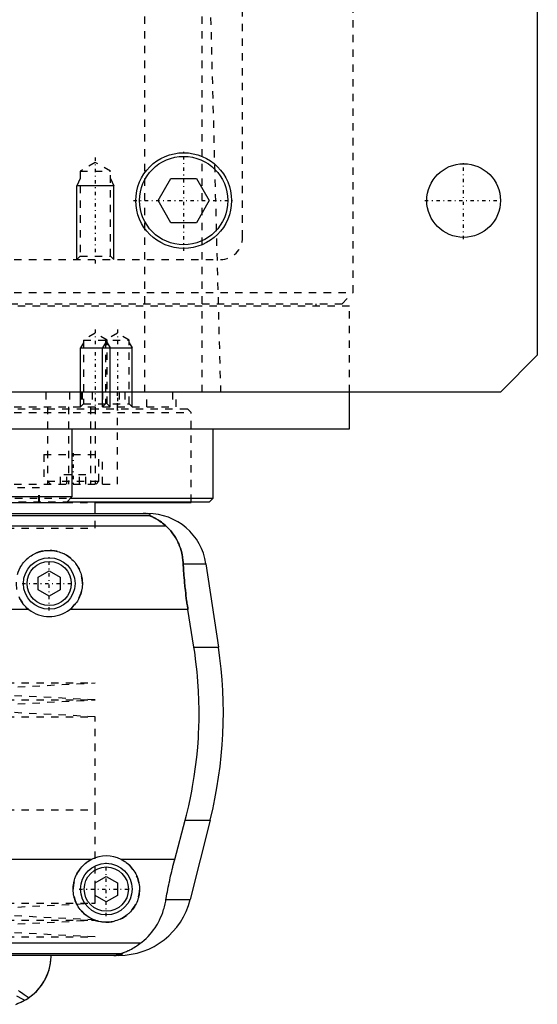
# Model space of a CAD drawing. Extents: x -105 to 105, y -137 to 442.
# Tile 4 of 10: x 35 to 105, y -67 to 67. Entities that reach past the tile are written whole.
import ezdxf

# ---------------------------------------------------------------- set-up
doc = ezdxf.new("R2010")
doc.units = 0
doc.linetypes.add('CENTER', pattern=[1.5, 0.45, -0.5, 0.05, -0.5])
doc.linetypes.add('DASHED', pattern=[2, 1, -1])
for name, color, linetype in [('AM_0', 7, 'CONTINUOUS'), ('AM_10', 7, 'CONTINUOUS'), ('AM_3', 7, 'DASHED'), ('AM_7', 7, 'CENTER')]:
    doc.layers.add(name, color=color, linetype=linetype)

msp = doc.modelspace()

# ---------------------------------------------------------------- linework, layer by layer
at = {"layer": 'AM_0', "color": 7, "linetype": 'CONTINUOUS'}
for p, q in [((105, 311.5), (105, 21.5)), ((53.54, 42.5), (55.27, 45.5)), ((55.27, 45.5), (58.73, 45.5)), ((58.73, 45.5), (60.46, 42.5)), ((55.27, 39.5), (53.54, 42.5)), ((60.46, 42.5), (58.73, 39.5)), ((58.73, 39.5), (55.27, 39.5)), ((105, 21.5), (100, 16.5)), ((100, 16.5), (-100, 16.5)), ((79.5, 11.5), (79.5, 16.5)), ((-79.5, 11.5), (79.5, 11.5)), ((41.88, 2.3), (41.88, 11.5)), ((61, 2.08), (61, 11.5)), ((25.88, 2.3), (41.88, 2.3)), ((26.68, 1.5), (41.08, 1.5)), ((41.08, 1.5), (41.88, 2.3)), ((41.16, 1.58), (60.5, 1.58)), ((41.66, 2.08), (61, 2.08)), ((45, 0), (45, 1.58)), ((45.04, 1.5), (58, 1.5)), ((58, 1.5), (58, 1.58)), ((60.5, 1.58), (61, 2.08)), ((-52.11, 0), (52.11, 0)), ((-52.38, -0.25), (52.38, -0.25)), ((-54.6, -1.69), (54.6, -1.69)), ((37.25, -8.63), (38.75, -7.77)), ((38.75, -7.77), (40.25, -8.63)), ((56.93, -6.81), (60.02, -6.81)), ((60.02, -6.81), (61.72, -18.16)), ((37.25, -10.37), (37.25, -8.63)), ((40.25, -8.63), (40.25, -10.37)), ((38.75, -11.23), (37.25, -10.37)), ((40.25, -10.37), (38.75, -11.23)), ((35.96, -13.03), (-35.96, -13.03)), ((57.58, -13.03), (41.54, -13.03)), ((58.39, -18.16), (57.58, -13.03)), ((58.39, -18.16), (61.72, -18.16)), ((55.78, -46.97), (57.2, -41.62)), ((57.2, -41.62), (60.6, -41.62)), ((60.6, -41.62), (57.89, -52.43)), ((44.5, -46.97), (-44.5, -46.97)), ((55.78, -46.97), (48.5, -46.97)), ((45, -50.13), (46.5, -49.27)), ((46.5, -49.27), (48, -50.13)), ((45, -51.87), (45, -50.13)), ((48, -50.13), (48, -51.87)), ((46.5, -52.73), (45, -51.87)), ((48, -51.87), (46.5, -52.73)), ((54.6, -52.43), (57.89, -52.43)), ((-51.17, -58.31), (51.17, -58.31)), ((-48.57, -59.75), (48.57, -59.75)), ((48.19, -60), (-48.19, -60))]:
    msp.add_line(p, q, dxfattribs=at)
for points in [[(52.38, -0.25, 0), (52.39, -0.25, 0), (52.41, -0.23, 0), (52.43, -0.22, 0), (52.44, -0.21, 0), (52.44, -0.2, 0), (52.45, -0.19, 0), (52.45, -0.17, 0), (52.45, -0.16, 0), (52.45, -0.14, 0), (52.43, -0.13, 0), (52.42, -0.12, 0), (52.41, -0.11, 0), (52.39, -0.1, 0), (52.35, -0.08, 0), (52.3, -0.07, 0), (52.23, -0.05, 0), (52.19, -0.04, 0), (52.17, -0.04, 0), (52.16, -0.04, 0), (52.15, -0.04, 0), (52.15, -0.04, 0), (52.13, -0.04, 0), (52.11, -0.03, 0), (52.1, -0.03, 0), (52.1, -0.03, 0), (52.08, -0.03, 0), (52.06, -0.03, 0), (52.05, -0.03, 0), (52.04, -0.02, 0), (52.01, -0.02, 0), (51.99, -0.02, 0), (51.96, -0.02, 0), (51.93, -0.01, 0), (51.91, -0.01, 0), (51.89, -0.01, 0), (51.87, -0.01, 0), (51.84, -0.01, 0), (51.82, -0.01, 0), (51.82, -0.01, 0), (51.81, -0.01, 0), (51.81, -0.01, 0), (51.8, -0.01, 0), (51.8, -0.01, 0), (51.79, -0.01, 0), (51.78, -0.01, 0), (51.78, -0.01, 0), (51.77, -0.01, 0), (51.77, -0.01, 0), (51.76, -0.01, 0), (51.76, 0, 0), (51.75, 0, 0), (51.74, 0, 0), (51.73, 0, 0), (51.73, 0, 0), (51.72, 0, 0), (51.72, 0, 0), (51.71, 0, 0), (51.7, 0, 0), (51.7, 0, 0), (51.69, 0, 0), (51.68, 0, 0), (51.68, 0, 0), (51.67, 0, 0), (51.67, 0, 0), (51.66, 0, 0), (51.65, 0, 0), (51.65, 0, 0), (51.64, 0, 0), (51.63, 0, 0), (51.63, 0, 0), (51.62, 0, 0), (51.61, 0, 0), (51.6, 0, 0), (51.6, 0, 0), (51.59, 0, 0), (51.58, 0, 0), (51.57, 0, 0), (51.57, 0, 0), (51.56, 0, 0), (51.55, 0, 0), (51.54, 0, 0), (51.53, 0, 0), (51.53, 0, 0), (51.52, 0, 0), (51.52, 0, 0), (51.51, 0, 0), (51.5, 0, 0), (51.49, 0, 0)], [(54.6, -1.69, 0), (54.51, -1.61, 0), (54.32, -1.45, 0), (54.14, -1.31, 0), (54.06, -1.24, 0), (53.97, -1.17, 0), (53.8, -1.05, 0), (53.63, -0.94, 0), (53.48, -0.84, 0), (53.33, -0.75, 0), (53.18, -0.67, 0), (53.12, -0.63, 0), (53.05, -0.59, 0), (52.93, -0.53, 0), (52.81, -0.48, 0), (52.7, -0.42, 0), (52.64, -0.4, 0), (52.63, -0.39, 0), (52.61, -0.38, 0), (52.6, -0.38, 0), (52.6, -0.37, 0), (52.58, -0.37, 0), (52.57, -0.36, 0), (52.55, -0.35, 0), (52.54, -0.35, 0), (52.52, -0.34, 0), (52.52, -0.34, 0), (52.51, -0.33, 0), (52.5, -0.33, 0), (52.48, -0.32, 0), (52.48, -0.32, 0), (52.47, -0.32, 0), (52.46, -0.31, 0), (52.45, -0.31, 0), (52.44, -0.3, 0), (52.44, -0.3, 0), (52.43, -0.3, 0), (52.42, -0.29, 0), (52.41, -0.29, 0), (52.4, -0.28, 0), (52.4, -0.28, 0), (52.39, -0.28, 0), (52.39, -0.28, 0), (52.39, -0.27, 0), (52.38, -0.27, 0), (52.38, -0.27, 0), (52.38, -0.26, 0), (52.38, -0.26, 0), (52.38, -0.26, 0), (52.38, -0.26, 0), (52.38, -0.26, 0), (52.38, -0.25, 0), (52.38, -0.25, 0)], [(56.93, -6.81, 0), (56.92, -6.65, 0), (56.89, -6.32, 0), (56.85, -5.99, 0), (56.82, -5.83, 0), (56.8, -5.66, 0), (56.73, -5.34, 0), (56.65, -5.03, 0), (56.55, -4.72, 0), (56.45, -4.42, 0), (56.33, -4.12, 0), (56.27, -3.97, 0), (56.2, -3.83, 0), (56.06, -3.55, 0), (55.9, -3.27, 0), (55.73, -3, 0), (55.55, -2.74, 0), (55.36, -2.49, 0), (55.26, -2.37, 0), (55.16, -2.25, 0), (54.94, -2.02, 0), (54.72, -1.8, 0), (54.6, -1.69, 0)], [(34.7, -7.53, 0), (34.8, -7.34, 0), (34.9, -7.17, 0), (35.01, -6.99, 0), (35.07, -6.91, 0), (35.13, -6.83, 0), (35.25, -6.67, 0), (35.38, -6.52, 0), (35.52, -6.37, 0), (35.66, -6.23, 0), (35.8, -6.1, 0), (35.88, -6.03, 0), (35.96, -5.97, 0), (36.12, -5.85, 0), (36.29, -5.73, 0), (36.47, -5.62, 0), (36.65, -5.52, 0), (36.83, -5.43, 0), (36.93, -5.38, 0), (37.03, -5.34, 0), (37.22, -5.27, 0), (37.42, -5.2, 0), (37.63, -5.14, 0), (37.83, -5.1, 0), (38.04, -5.06, 0), (38.14, -5.04, 0), (38.24, -5.03, 0), (38.45, -5.01, 0), (38.65, -5, 0), (38.75, -5, 0), (38.85, -5, 0), (39.05, -5.01, 0), (39.26, -5.03, 0), (39.36, -5.04, 0), (39.46, -5.06, 0), (39.67, -5.1, 0), (39.87, -5.14, 0), (40.08, -5.2, 0), (40.28, -5.27, 0), (40.47, -5.34, 0), (40.57, -5.38, 0), (40.67, -5.43, 0), (40.85, -5.52, 0), (41.03, -5.62, 0), (41.21, -5.73, 0), (41.38, -5.85, 0), (41.54, -5.97, 0), (41.62, -6.03, 0), (41.7, -6.1, 0), (41.84, -6.23, 0), (41.98, -6.37, 0), (42.12, -6.52, 0), (42.25, -6.67, 0), (42.37, -6.83, 0), (42.43, -6.91, 0), (42.49, -6.99, 0), (42.6, -7.17, 0), (42.7, -7.34, 0), (42.8, -7.53, 0), (42.88, -7.72, 0), (42.96, -7.91, 0), (42.99, -8.01, 0), (43.03, -8.1, 0), (43.09, -8.3, 0), (43.14, -8.5, 0), (43.18, -8.7, 0), (43.21, -8.91, 0), (43.23, -9.11, 0), (43.24, -9.21, 0), (43.25, -9.31, 0), (43.25, -9.51, 0), (43.25, -9.71, 0), (43.24, -9.81, 0), (43.23, -9.91, 0), (43.21, -10.11, 0), (43.18, -10.32, 0), (43.15, -10.42, 0), (43.13, -10.52, 0), (43.08, -10.73, 0), (43.02, -10.93, 0), (42.95, -11.13, 0), (42.86, -11.32, 0), (42.77, -11.52, 0), (42.72, -11.61, 0), (42.67, -11.7, 0), (42.57, -11.89, 0), (42.45, -12.06, 0), (42.33, -12.23, 0), (42.2, -12.39, 0), (42.06, -12.55, 0), (41.99, -12.62, 0), (41.92, -12.69, 0), (41.77, -12.83, 0), (41.62, -12.97, 0), (41.54, -13.03, 0)], [(57.58, -13.03, 0), (57.55, -12.86, 0), (57.5, -12.52, 0), (57.45, -12.18, 0), (57.43, -12.01, 0), (57.4, -11.84, 0), (57.36, -11.5, 0), (57.31, -11.15, 0), (57.27, -10.81, 0), (57.23, -10.46, 0), (57.19, -10.12, 0), (57.17, -9.94, 0), (57.15, -9.77, 0), (57.12, -9.42, 0), (57.09, -9.07, 0), (57.06, -8.72, 0), (57.03, -8.37, 0), (57, -8.03, 0), (56.99, -7.85, 0), (56.98, -7.68, 0), (56.96, -7.33, 0), (56.94, -6.99, 0), (56.93, -6.81, 0)], [(35.96, -13.03, 0), (35.88, -12.97, 0), (35.73, -12.83, 0), (35.58, -12.69, 0), (35.51, -12.62, 0), (35.44, -12.55, 0), (35.3, -12.39, 0), (35.17, -12.23, 0), (35.05, -12.06, 0), (34.93, -11.89, 0), (34.83, -11.7, 0), (34.78, -11.61, 0), (34.73, -11.52, 0)], [(57.2, -41.62, 0), (57.37, -40.98, 0), (57.68, -39.69, 0), (57.96, -38.38, 0), (58.09, -37.72, 0), (58.21, -37.05, 0), (58.43, -35.73, 0), (58.62, -34.4, 0), (58.78, -33.07, 0), (58.9, -31.75, 0), (58.99, -30.44, 0), (59.03, -29.79, 0), (59.06, -29.15, 0), (59.09, -27.88, 0), (59.09, -26.64, 0), (59.07, -25.38, 0), (59.02, -24.1, 0), (58.94, -22.8, 0), (58.88, -22.14, 0), (58.82, -21.48, 0), (58.67, -20.16, 0), (58.5, -18.82, 0), (58.39, -18.16, 0)], [(48.5, -46.97, 0), (48.6, -47.02, 0), (48.8, -47.13, 0), (49, -47.26, 0), (49.09, -47.32, 0), (49.18, -47.39, 0), (49.36, -47.53, 0), (49.53, -47.67, 0), (49.69, -47.82, 0), (49.84, -47.98, 0), (49.98, -48.15, 0), (50.05, -48.24, 0), (50.12, -48.33, 0), (50.25, -48.52, 0), (50.37, -48.71, 0), (50.49, -48.91, 0), (50.59, -49.12, 0), (50.68, -49.33, 0), (50.72, -49.44, 0), (50.76, -49.55, 0), (50.83, -49.76, 0), (50.88, -49.99, 0), (50.91, -50.1, 0), (50.93, -50.21, 0), (50.96, -50.43, 0), (50.99, -50.65, 0), (50.99, -50.76, 0), (51, -50.87, 0), (51, -51.08, 0), (50.99, -51.3, 0), (50.97, -51.51, 0), (50.94, -51.73, 0), (50.9, -51.95, 0), (50.87, -52.06, 0), (50.85, -52.17, 0), (50.78, -52.38, 0), (50.71, -52.59, 0), (50.62, -52.8, 0), (50.53, -53, 0), (50.43, -53.2, 0), (50.37, -53.29, 0), (50.31, -53.39, 0), (50.19, -53.57, 0), (50.06, -53.75, 0), (49.93, -53.92, 0), (49.78, -54.08, 0), (49.63, -54.23, 0), (49.56, -54.3, 0), (49.48, -54.37, 0), (49.31, -54.51, 0), (49.14, -54.65, 0), (48.95, -54.77, 0), (48.76, -54.89, 0), (48.57, -55, 0), (48.46, -55.05, 0), (48.36, -55.1, 0), (48.15, -55.19, 0), (47.94, -55.26, 0), (47.72, -55.33, 0), (47.5, -55.39, 0), (47.28, -55.43, 0), (47.16, -55.45, 0), (47.05, -55.47, 0), (46.83, -55.49, 0), (46.61, -55.5, 0), (46.5, -55.5, 0), (46.39, -55.5, 0), (46.17, -55.49, 0), (45.95, -55.47, 0), (45.84, -55.45, 0), (45.72, -55.43, 0), (45.5, -55.39, 0), (45.28, -55.33, 0), (45.06, -55.26, 0), (44.85, -55.19, 0), (44.64, -55.1, 0), (44.54, -55.05, 0), (44.43, -55, 0), (44.24, -54.89, 0), (44.05, -54.77, 0), (43.86, -54.65, 0), (43.69, -54.51, 0), (43.52, -54.37, 0), (43.44, -54.3, 0), (43.37, -54.23, 0), (43.22, -54.08, 0), (43.07, -53.92, 0), (42.94, -53.75, 0), (42.81, -53.57, 0), (42.69, -53.39, 0), (42.63, -53.29, 0), (42.57, -53.2, 0), (42.47, -53, 0), (42.38, -52.8, 0), (42.29, -52.59, 0), (42.22, -52.38, 0), (42.15, -52.17, 0), (42.13, -52.06, 0), (42.1, -51.95, 0), (42.06, -51.73, 0), (42.03, -51.51, 0), (42.01, -51.3, 0), (42, -51.08, 0), (42, -50.87, 0), (42.01, -50.76, 0), (42.01, -50.65, 0), (42.04, -50.43, 0), (42.07, -50.21, 0), (42.09, -50.1, 0), (42.12, -49.99, 0), (42.17, -49.76, 0), (42.24, -49.55, 0), (42.28, -49.44, 0), (42.32, -49.33, 0), (42.41, -49.12, 0), (42.51, -48.91, 0), (42.63, -48.71, 0), (42.75, -48.52, 0), (42.88, -48.33, 0), (42.95, -48.24, 0), (43.02, -48.15, 0), (43.16, -47.98, 0), (43.31, -47.82, 0), (43.47, -47.67, 0), (43.64, -47.53, 0), (43.82, -47.39, 0), (43.91, -47.32, 0), (44, -47.26, 0), (44.2, -47.13, 0), (44.4, -47.02, 0), (44.5, -46.97, 0)], [(54.6, -52.43, 0), (54.63, -52.27, 0), (54.68, -51.97, 0), (54.73, -51.66, 0), (54.76, -51.51, 0), (54.79, -51.35, 0), (54.85, -51.05, 0), (54.91, -50.74, 0), (54.97, -50.44, 0), (55.03, -50.13, 0), (55.1, -49.83, 0), (55.13, -49.68, 0), (55.16, -49.52, 0), (55.23, -49.22, 0), (55.3, -48.92, 0), (55.37, -48.63, 0), (55.44, -48.33, 0), (55.51, -48.03, 0), (55.55, -47.88, 0), (55.58, -47.73, 0), (55.66, -47.42, 0), (55.74, -47.12, 0), (55.78, -46.97, 0)], [(51.17, -58.31, 0), (51.33, -58.19, 0), (51.62, -57.95, 0), (51.91, -57.69, 0), (52.04, -57.56, 0), (52.18, -57.42, 0), (52.44, -57.14, 0), (52.68, -56.85, 0), (52.91, -56.55, 0), (53.13, -56.24, 0), (53.34, -55.91, 0), (53.44, -55.75, 0), (53.53, -55.58, 0), (53.71, -55.24, 0), (53.87, -54.88, 0), (54.02, -54.53, 0), (54.16, -54.16, 0), (54.28, -53.78, 0), (54.34, -53.6, 0), (54.39, -53.4, 0), (54.49, -53.02, 0), (54.57, -52.62, 0), (54.6, -52.43, 0)], [(48.57, -59.75, 0), (48.57, -59.75, 0), (48.57, -59.74, 0), (48.57, -59.74, 0), (48.57, -59.74, 0), (48.57, -59.74, 0), (48.57, -59.74, 0), (48.57, -59.73, 0), (48.58, -59.73, 0), (48.58, -59.73, 0), (48.59, -59.72, 0), (48.59, -59.72, 0), (48.6, -59.72, 0), (48.61, -59.71, 0), (48.62, -59.71, 0), (48.63, -59.71, 0), (48.64, -59.7, 0), (48.65, -59.7, 0), (48.66, -59.69, 0), (48.66, -59.69, 0), (48.68, -59.68, 0), (48.69, -59.68, 0), (48.7, -59.68, 0), (48.71, -59.67, 0), (48.72, -59.67, 0), (48.74, -59.66, 0), (48.74, -59.66, 0), (48.75, -59.65, 0), (48.77, -59.65, 0), (48.79, -59.64, 0), (48.8, -59.63, 0), (48.82, -59.63, 0), (48.84, -59.62, 0), (48.85, -59.62, 0), (48.86, -59.61, 0), (48.88, -59.6, 0), (48.9, -59.6, 0), (48.97, -59.57, 0), (49.1, -59.52, 0), (49.23, -59.46, 0), (49.38, -59.39, 0), (49.46, -59.36, 0), (49.54, -59.32, 0), (49.71, -59.23, 0), (49.9, -59.14, 0), (50.09, -59.03, 0), (50.28, -58.92, 0), (50.48, -58.79, 0), (50.58, -58.73, 0), (50.68, -58.66, 0), (50.88, -58.53, 0), (51.07, -58.38, 0), (51.17, -58.31, 0)], [(34.2, -66.65, 0), (34.48, -66.55, 0), (34.99, -66.33, 0), (35.46, -66.08, 0), (35.69, -65.95, 0), (35.91, -65.81, 0), (36.32, -65.51, 0), (36.71, -65.18, 0), (37.07, -64.83, 0), (37.4, -64.46, 0), (37.7, -64.07, 0), (37.83, -63.87, 0), (37.96, -63.67, 0), (38.2, -63.25, 0), (38.4, -62.83, 0), (38.58, -62.4, 0), (38.72, -61.96, 0), (38.83, -61.52, 0), (38.88, -61.3, 0), (38.92, -61.08, 0), (38.97, -60.64, 0), (39, -60.21, 0), (39, -60, 0)], [(35.44, -66.1, 0), (35.63, -65.98, 0), (36.01, -65.74, 0), (36.36, -65.47, 0), (36.53, -65.33, 0), (36.7, -65.19, 0), (37.01, -64.89, 0), (37.3, -64.57, 0), (37.57, -64.24, 0), (37.81, -63.9, 0), (38.03, -63.55, 0), (38.14, -63.37, 0), (38.23, -63.19, 0), (38.41, -62.82, 0), (38.56, -62.45, 0), (38.69, -62.07, 0), (38.79, -61.69, 0), (38.88, -61.31, 0), (38.91, -61.12, 0), (38.94, -60.93, 0), (38.98, -60.56, 0), (39, -60.18, 0), (39, -60, 0)], [(47.52, -60, 0), (47.53, -60, 0), (47.54, -60, 0), (47.55, -60, 0), (47.55, -60, 0), (47.56, -60, 0), (47.57, -60, 0), (47.57, -60, 0), (47.58, -60, 0), (47.59, -60, 0), (47.6, -60, 0), (47.61, -60, 0), (47.61, -60, 0), (47.62, -60, 0), (47.63, -60, 0), (47.64, -60, 0), (47.65, -60, 0), (47.66, -60, 0), (47.66, -60, 0), (47.67, -60, 0), (47.67, -60, 0), (47.68, -60, 0), (47.69, -60, 0), (47.69, -60, 0), (47.7, -60, 0), (47.71, -60, 0), (47.71, -60, 0), (47.72, -60, 0), (47.73, -60, 0), (47.73, -60, 0), (47.74, -60, 0), (47.75, -60, 0), (47.76, -60, 0), (47.76, -60, 0), (47.77, -60, 0), (47.78, -60, 0), (47.78, -60, 0), (47.79, -60, 0), (47.8, -60, 0), (47.81, -60, 0), (47.81, -60, 0), (47.81, -60, 0), (47.82, -60, 0), (47.83, -59.99, 0), (47.83, -59.99, 0), (47.84, -59.99, 0), (47.85, -59.99, 0), (47.85, -59.99, 0), (47.86, -59.99, 0), (47.86, -59.99, 0), (47.87, -59.99, 0), (47.89, -59.99, 0), (47.93, -59.99, 0), (47.95, -59.99, 0), (47.97, -59.99, 0), (48, -59.99, 0), (48.03, -59.98, 0), (48.06, -59.98, 0), (48.09, -59.98, 0), (48.11, -59.98, 0), (48.13, -59.98, 0), (48.14, -59.98, 0), (48.16, -59.97, 0), (48.19, -59.97, 0), (48.2, -59.97, 0), (48.21, -59.97, 0), (48.23, -59.97, 0), (48.25, -59.96, 0), (48.26, -59.96, 0), (48.27, -59.96, 0), (48.28, -59.96, 0), (48.3, -59.96, 0), (48.35, -59.95, 0), (48.43, -59.93, 0), (48.49, -59.92, 0), (48.54, -59.9, 0), (48.57, -59.89, 0), (48.58, -59.88, 0), (48.6, -59.87, 0), (48.62, -59.86, 0), (48.63, -59.84, 0), (48.63, -59.83, 0), (48.63, -59.81, 0), (48.63, -59.8, 0), (48.62, -59.79, 0), (48.62, -59.78, 0), (48.6, -59.77, 0), (48.58, -59.75, 0), (48.57, -59.75, 0)], [(35.44, -66.1, 0), (35.25, -66.2, 0), (34.88, -66.38, 0), (34.49, -66.54, 0), (34.3, -66.61, 0)]]:
    msp.add_polyline3d(points, dxfattribs=at)
for centre, radius in [((57, 42.5), 6.5), ((57, 42.5), 6), ((95, 42.5), 5), ((38.75, -9.5), 3.5), ((38.75, -9.5), 3), ((46.5, -51), 3.5), ((46.5, -51), 3)]:
    msp.add_circle(centre, radius, dxfattribs=at)
for centre, radius, start, end in [((52.11, -8), 8, 8.533, 90), ((38.75, -9.5), 4.5, 231.7104, 308.2896), ((2.39, -27.06), 60, 345.9622, 8.533), ((46.5, -51), 4.5, 63.6372, 116.3628), ((48.19, -50), 10, 270, 345.9622)]:
    msp.add_arc(centre, radius, start, end, dxfattribs=at)
at = {"layer": 'AM_10', "color": 7, "linetype": 'CONTINUOUS'}
for p, q in [((42.93, 45.5), (42.5, 44.5)), ((47.07, 45.5), (47.5, 44.5)), ((47.5, 44.5), (42.5, 44.5)), ((42.5, 34.5), (42.5, 44.5)), ((47.5, 34.5), (47.5, 44.5)), ((43.38, 23.16), (43, 22.5)), ((46.38, 23.16), (46, 22.5)), ((46.62, 23.16), (47, 22.5)), ((49.62, 23.16), (50, 22.5)), ((43, 14.5), (43, 22.5)), ((43, 22.5), (50, 22.5)), ((46, 14.5), (46, 22.5)), ((47, 14.5), (47, 22.5)), ((50, 14.5), (50, 22.5))]:
    msp.add_line(p, q, dxfattribs=at)
at = {"layer": 'AM_3', "color": 6, "linetype": 'DASHED'}
for p, q in [((65, 37.5), (65, 292.5)), ((80, 30), (80, 291.5)), ((51.74, 16.5), (51.74, 77.05)), ((59.5, 16.5), (59.5, 75.49)), ((60.5, 73.35), (62, 16.5)), ((45, 47.69), (42.93, 46.5)), ((47.07, 46.5), (45, 47.69)), ((42.93, 46.5), (42.93, 34.93)), ((42.93, 46.5), (47.07, 46.5)), ((47.07, 34.93), (47.07, 46.5)), ((42.93, 34.93), (42.5, 34.5)), ((42.93, 34.93), (47.07, 34.93)), ((47.5, 34.5), (47.07, 34.93)), ((-62, 34.5), (62, 34.5)), ((-80, 30), (80, 30)), ((78.5, 28.5), (80, 30)), ((-79.5, 28.2), (79.5, 28.2)), ((-78.5, 28.5), (78.5, 28.5)), ((75, 28.2), (75, 28.5)), ((79.5, 16.5), (79.5, 28.2)), ((45, 24.5), (43.38, 23.56)), ((46.62, 23.56), (45, 24.5)), ((48, 24.5), (46.38, 23.56)), ((49.62, 23.56), (48, 24.5)), ((43.38, 23.56), (43.38, 14.88)), ((43.38, 23.56), (49.62, 23.56)), ((46.38, 23.56), (46.38, 14.88)), ((46.62, 14.88), (46.62, 23.56)), ((49.62, 14.88), (49.62, 23.56)), ((38.29, 16.5), (38.29, 14.5)), ((41.5, 16.5), (41.5, 14.5)), ((43.09, 16.5), (43.09, 14.5)), ((43.24, 16.5), (43.24, 14.5)), ((44.59, 16.5), (44.59, 14.5)), ((46, 16.5), (46, 14.5)), ((48, 4), (48, 16.5)), ((48.25, 16.5), (48.25, 14.5)), ((49, 16.5), (49, 14.5)), ((52, 14.5), (52, 16.5)), ((55.47, 16.5), (55.47, 14.5)), ((56, 14.5), (56, 16.5)), ((43.38, 14.88), (43, 14.5)), ((43.38, 14.88), (49.62, 14.88)), ((46.38, 14.88), (46, 14.5)), ((47, 14.5), (46.62, 14.88)), ((50, 14.5), (49.62, 14.88)), ((-58, 13.7), (58, 13.7)), ((-57.5, 14.2), (57.5, 14.2)), ((-56, 14.5), (56, 14.5)), ((38.5, 14.5), (38.5, 4)), ((41.36, 14.5), (41.36, 4)), ((44.34, 14.5), (44.34, 4)), ((45, 14.5), (45, 4)), ((58, 13.7), (57.5, 14.2)), ((58, 1.58), (58, 13.7)), ((38, 8), (38, 4)), ((38, 8), (46, 8)), ((45.5, 4.4), (45.5, 8)), ((46, 4), (46, 8)), ((38.5, 4.4), (38.9, 4)), ((38.5, 4.4), (45.5, 4.4)), ((40.27, 4), (40.27, 5.25)), ((43.73, 5.25), (40.27, 5.25)), ((41.13, 4), (41.13, 5.25)), ((42.87, 4), (42.87, 5.25)), ((43.73, 4), (43.73, 5.25)), ((45.1, 4), (45.5, 4.4)), ((-48, 4), (48, 4)), ((37.43, 3.5), (30.33, 3.5)), ((37.32, 1.5), (37.32, 3.5)), ((37.43, 1.5), (37.43, 3.5)), ((-45.04, 1.5), (45.04, 1.5)), ((26.1, 2.08), (41.66, 2.08)), ((26.6, 1.58), (41.16, 1.58)), ((45, -2), (45, 0)), ((-45, -2), (45, -2)), ((-45, -2), (45, -2)), ((-45, -23), (45, -23)), ((22.5, -24.15), (45, -23)), ((-45, -25.3), (45, -25.3)), ((45, -25.3), (22.5, -24.15)), ((22.5, -26.45), (45, -25.3)), ((45, -27.6), (22.5, -26.45)), ((-45, -27.6), (45, -27.6)), ((45, -40.25), (45, -27.6)), ((-45, -40.25), (45, -40.25)), ((45, -52.9), (45, -40.25)), ((-45, -52.9), (45, -52.9)), ((22.5, -54.05), (45, -52.9)), ((45, -55.2), (22.5, -54.05)), ((-45, -55.2), (45, -55.2)), ((22.5, -56.35), (45, -55.2)), ((45, -57.5), (22.5, -56.35)), ((-45, -57.5), (45, -57.5))]:
    msp.add_line(p, q, dxfattribs=at)
for points in [[(52.38, -0.25, 0), (52.38, -0.25, 0), (52.38, -0.26, 0), (52.38, -0.26, 0), (52.38, -0.26, 0), (52.38, -0.26, 0), (52.38, -0.26, 0), (52.38, -0.27, 0), (52.38, -0.27, 0), (52.38, -0.27, 0), (52.39, -0.27, 0), (52.39, -0.28, 0), (52.39, -0.28, 0), (52.4, -0.28, 0), (52.41, -0.28, 0), (52.41, -0.29, 0), (52.42, -0.29, 0), (52.43, -0.3, 0), (52.43, -0.3, 0), (52.44, -0.3, 0), (52.45, -0.31, 0), (52.46, -0.31, 0), (52.46, -0.31, 0), (52.47, -0.32, 0), (52.48, -0.32, 0), (52.49, -0.33, 0), (52.5, -0.33, 0), (52.5, -0.33, 0), (52.51, -0.34, 0), (52.53, -0.34, 0), (52.54, -0.35, 0), (52.55, -0.35, 0), (52.57, -0.36, 0), (52.57, -0.36, 0), (52.58, -0.37, 0), (52.6, -0.37, 0), (52.61, -0.38, 0), (52.66, -0.4, 0), (52.76, -0.45, 0), (52.88, -0.51, 0), (53, -0.57, 0), (53.06, -0.6, 0), (53.13, -0.64, 0), (53.27, -0.72, 0), (53.43, -0.81, 0), (53.59, -0.91, 0), (53.76, -1.02, 0), (53.94, -1.15, 0), (54.03, -1.21, 0), (54.12, -1.29, 0), (54.31, -1.44, 0), (54.5, -1.6, 0), (54.6, -1.69, 0)], [(54.6, -1.69, 0), (54.72, -1.8, 0), (54.94, -2.02, 0), (55.16, -2.25, 0), (55.26, -2.37, 0), (55.36, -2.49, 0), (55.55, -2.74, 0), (55.73, -3, 0), (55.9, -3.27, 0), (56.06, -3.55, 0), (56.2, -3.83, 0), (56.27, -3.98, 0), (56.33, -4.12, 0), (56.45, -4.42, 0), (56.55, -4.72, 0), (56.65, -5.03, 0), (56.73, -5.34, 0), (56.8, -5.66, 0), (56.82, -5.83, 0), (56.85, -5.99, 0), (56.89, -6.32, 0), (56.92, -6.65, 0), (56.93, -6.81, 0)], [(56.93, -6.81, 0), (56.94, -6.99, 0), (56.96, -7.33, 0), (56.98, -7.68, 0), (56.99, -7.85, 0), (57, -8.03, 0), (57.03, -8.37, 0), (57.06, -8.72, 0), (57.09, -9.07, 0), (57.12, -9.42, 0), (57.15, -9.77, 0), (57.17, -9.94, 0), (57.19, -10.12, 0), (57.23, -10.46, 0), (57.27, -10.81, 0), (57.31, -11.15, 0), (57.36, -11.5, 0), (57.4, -11.84, 0), (57.43, -12.01, 0), (57.45, -12.18, 0), (57.5, -12.52, 0), (57.55, -12.86, 0), (57.58, -13.03, 0)], [(48.57, -59.75, 0), (48.58, -59.75, 0), (48.6, -59.77, 0), (48.62, -59.78, 0), (48.62, -59.79, 0), (48.63, -59.8, 0), (48.63, -59.81, 0), (48.63, -59.83, 0), (48.63, -59.84, 0), (48.62, -59.86, 0), (48.6, -59.87, 0), (48.58, -59.88, 0), (48.57, -59.89, 0), (48.54, -59.9, 0), (48.49, -59.92, 0), (48.43, -59.93, 0), (48.35, -59.95, 0), (48.3, -59.96, 0), (48.28, -59.96, 0), (48.27, -59.96, 0), (48.26, -59.96, 0), (48.25, -59.96, 0), (48.23, -59.97, 0), (48.21, -59.97, 0), (48.2, -59.97, 0), (48.19, -59.97, 0), (48.16, -59.97, 0), (48.14, -59.98, 0), (48.13, -59.98, 0), (48.11, -59.98, 0), (48.09, -59.98, 0), (48.06, -59.98, 0), (48.03, -59.98, 0), (48, -59.99, 0), (47.97, -59.99, 0), (47.95, -59.99, 0), (47.93, -59.99, 0), (47.91, -59.99, 0), (47.9, -59.99, 0), (47.9, -59.99, 0), (47.89, -59.99, 0), (47.89, -59.99, 0), (47.88, -59.99, 0), (47.88, -59.99, 0), (47.87, -59.99, 0), (47.86, -59.99, 0), (47.86, -59.99, 0), (47.85, -59.99, 0), (47.85, -59.99, 0), (47.84, -59.99, 0), (47.83, -59.99, 0), (47.83, -59.99, 0), (47.82, -60, 0), (47.81, -60, 0), (47.81, -60, 0), (47.81, -60, 0), (47.8, -60, 0), (47.79, -60, 0), (47.78, -60, 0), (47.78, -60, 0), (47.77, -60, 0), (47.76, -60, 0), (47.76, -60, 0), (47.75, -60, 0), (47.74, -60, 0), (47.73, -60, 0), (47.73, -60, 0), (47.72, -60, 0), (47.71, -60, 0), (47.71, -60, 0), (47.7, -60, 0), (47.69, -60, 0), (47.69, -60, 0), (47.68, -60, 0), (47.67, -60, 0), (47.67, -60, 0), (47.66, -60, 0), (47.66, -60, 0), (47.65, -60, 0), (47.64, -60, 0), (47.63, -60, 0), (47.62, -60, 0), (47.61, -60, 0), (47.61, -60, 0), (47.6, -60, 0), (47.59, -60, 0), (47.58, -60, 0), (47.57, -60, 0), (47.57, -60, 0), (47.56, -60, 0), (47.55, -60, 0), (47.55, -60, 0), (47.54, -60, 0), (47.53, -60, 0), (47.52, -60, 0)], [(34.3, -65.48, 0), (34.5, -65.59, 0), (34.89, -65.8, 0), (35.26, -66, 0), (35.44, -66.1, 0)], [(35.94, -65.78, 0), (35.76, -65.65, 0), (35.37, -65.37, 0), (34.97, -65.08, 0), (34.77, -64.93, 0), (34.57, -64.78, 0)]]:
    msp.add_polyline3d(points, dxfattribs=at)
for centre, radius, start, end in [((62, 37.5), 3, 270, 0), ((38.75, -9.5), 4.5, 308.2896, 231.7104), ((46.5, -51), 4.5, 116.3628, 63.6372)]:
    msp.add_arc(centre, radius, start, end, dxfattribs=at)
at = {"layer": 'AM_7', "color": 4, "linetype": 'CENTER'}
for p, q in [((45, 48.35), (45, 33.84)), ((57, 35.67), (57, 49.33)), ((95, 37.25), (95, 47.75)), ((50.17, 42.5), (63.83, 42.5)), ((89.75, 42.5), (100.25, 42.5)), ((45, 25), (45, 14)), ((48, 25), (48, 14)), ((42, 8.2), (42, 3.8)), ((38.75, -13.18), (38.75, -5.82)), ((35.08, -9.5), (42.42, -9.5)), ((46.5, -54.67), (46.5, -47.33)), ((42.83, -51), (50.17, -51))]:
    msp.add_line(p, q, dxfattribs=at)

doc.saveas('drawing.dxf')
